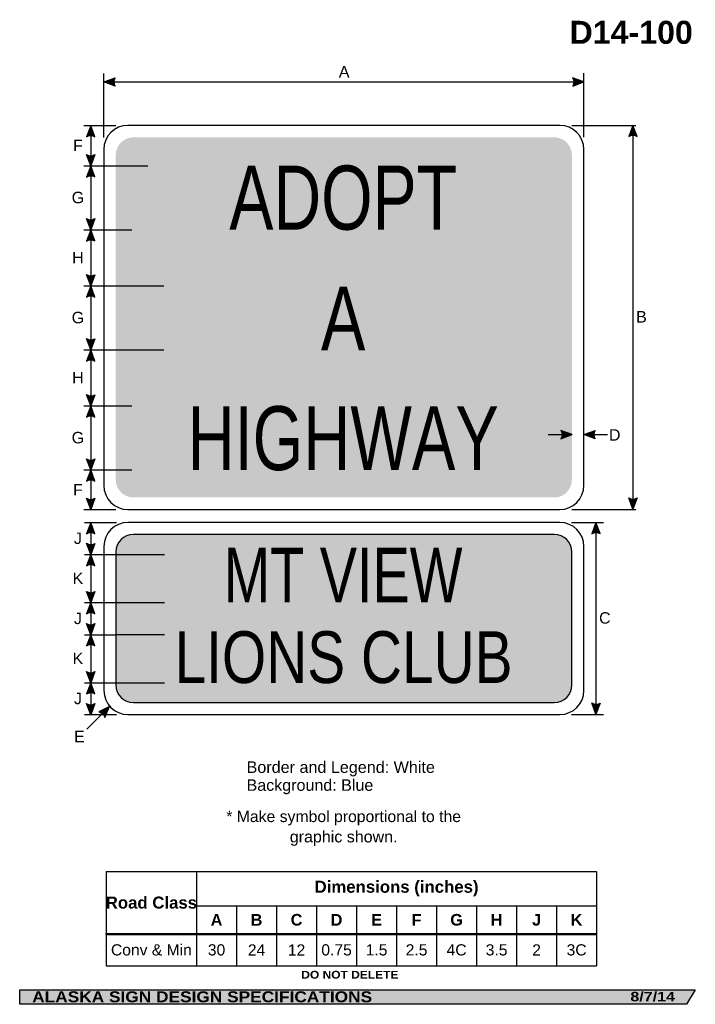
# Model space of a CAD drawing. Header units: feet. Extents: x 3.7 to 45.9, y 0.2 to 61.7.
import ezdxf
from ezdxf.enums import TextEntityAlignment as Align

# ---------------------------------------------------------------- set-up
doc = ezdxf.new("R2010")
doc.units = ezdxf.units.FT
doc.header["$MEASUREMENT"] = 0
doc.layers.add('Sign', color=7, linetype='Continuous')
doc.styles.add('ARIAL', font='arial.ttf')
doc.styles.add('ARIAL B', font='arialbd.ttf')
doc.styles.add('ARIAL BLACK B', font='ariblk.ttf')
doc.styles.add('ARIAL BLACK BI', font='ariblk.ttf')
doc.styles.add('FHWA SERIES C2000EX', font='txt')

# ---------------------------------------------------------------- blocks, each defined once
blk = doc.blocks.new('*T2')
at = {"color": 0, "linetype": 'ByBlock', "lineweight": -2, "transparency": 16777216}
for p, q in [((0, 0), (30.64362208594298, 0)), ((0, 0), (0, -5.908055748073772)), ((5.643622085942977, 0), (5.643622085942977, -5.908055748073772)), ((30.64362208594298, 0), (30.64362208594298, -5.908055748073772)), ((5.643622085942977, -2.145579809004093), (30.64362208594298, -2.145579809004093)), ((8.143622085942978, -2.145579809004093), (8.143622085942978, -5.908055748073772)), ((10.64362208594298, -2.145579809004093), (10.64362208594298, -5.908055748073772)), ((13.14362208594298, -2.145579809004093), (13.14362208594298, -5.908055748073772)), ((15.64362208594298, -2.145579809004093), (15.64362208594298, -5.908055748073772)), ((18.14362208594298, -2.145579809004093), (18.14362208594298, -5.908055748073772)), ((20.64362208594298, -2.145579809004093), (20.64362208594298, -5.908055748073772)), ((23.14362208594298, -2.145579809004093), (23.14362208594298, -5.908055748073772)), ((25.64362208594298, -2.145579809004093), (25.64362208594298, -5.908055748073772)), ((28.14362208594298, -2.145579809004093), (28.14362208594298, -5.908055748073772)), ((0, -3.909451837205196), (30.64362208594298, -3.909451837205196)), ((0, -5.908055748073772), (30.64362208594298, -5.908055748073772))]:
    blk.add_line(p, q, dxfattribs=at)
at = {"color": 18, "transparency": 16777216, "attachment_point": 5}
for s, insert, char_height, width, style in [('Dimensions (inches)', (18.14362208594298, -1.072789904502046), 0.75, 24.88, 'ARIAL B'), ('Road Class', (2.821811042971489, -1.954725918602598), 0.75, 5.523622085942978, 'ARIAL B'), ('A', (6.893622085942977, -3.027515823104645), 0.725, 2.379999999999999, 'ARIAL B'), ('B', (9.393622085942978, -3.027515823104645), 0.725, 2.379999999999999, 'ARIAL B'), ('C', (11.89362208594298, -3.027515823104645), 0.725, 2.379999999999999, 'ARIAL B'), ('D', (14.39362208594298, -3.027515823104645), 0.725, 2.379999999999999, 'ARIAL B'), ('E', (16.89362208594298, -3.027515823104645), 0.725, 2.379999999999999, 'ARIAL B'), ('F', (19.39362208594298, -3.027515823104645), 0.725, 2.379999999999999, 'ARIAL B'), ('G', (21.89362208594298, -3.027515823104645), 0.725, 2.379999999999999, 'ARIAL B'), ('H', (24.39362208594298, -3.027515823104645), 0.725, 2.379999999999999, 'ARIAL B'), ('J', (26.89362208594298, -3.027515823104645), 0.725, 2.379999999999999, 'ARIAL B'), ('K', (29.39362208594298, -3.027515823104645), 0.725, 2.379999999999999, 'ARIAL B'), ('Conv & Min', (2.821811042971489, -4.908753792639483), 0.7, 5.523622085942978, 'ARIAL'), ('30', (6.893622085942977, -4.908753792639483), 0.7, 2.379999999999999, 'ARIAL'), ('24', (9.393622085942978, -4.908753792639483), 0.7, 2.379999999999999, 'ARIAL'), ('12', (11.89362208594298, -4.908753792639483), 0.7, 2.379999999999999, 'ARIAL'), ('0.75', (14.39362208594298, -4.908753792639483), 0.7, 2.379999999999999, 'ARIAL'), ('1.5', (16.89362208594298, -4.908753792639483), 0.7, 2.379999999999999, 'ARIAL'), ('2.5', (19.39362208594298, -4.908753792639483), 0.7, 2.379999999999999, 'ARIAL'), ('4C', (21.89362208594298, -4.908753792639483), 0.7, 2.379999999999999, 'ARIAL'), ('3.5', (24.39362208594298, -4.908753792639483), 0.7, 2.379999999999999, 'ARIAL'), ('2', (26.89362208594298, -4.908753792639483), 0.7, 2.379999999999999, 'ARIAL'), ('3C', (29.39362208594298, -4.908753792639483), 0.7, 2.379999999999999, 'ARIAL')]:
    blk.add_mtext(s, dxfattribs=dict(at, insert=insert, char_height=char_height, width=width, style=style))

msp = doc.modelspace()

# ---------------------------------------------------------------- hatches: boundary and pattern name
h = msp.add_hatch(color=256)
h.dxf.hatch_style = 1
edge = h.paths.add_edge_path()
edge.add_line((9.657247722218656, 57.52806294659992), (8.960069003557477, 57.79159865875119))
edge.add_line((8.960069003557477, 57.79159865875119), (9.663673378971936, 58.05192038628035))
edge.add_arc((10.04599727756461, 57.785262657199), 0.4661307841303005, 145.105556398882, 213.4889293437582)
h = msp.add_hatch(color=256)
h.dxf.hatch_style = 1
edge = h.paths.add_edge_path()
edge.add_line((38.25963321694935, 57.5280629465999), (38.95681193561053, 57.79159865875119))
edge.add_line((38.95681193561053, 57.79159865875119), (38.25320756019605, 58.05192038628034))
edge.add_arc((37.87088366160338, 57.78526265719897), 0.4661307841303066, -33.48892934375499, 34.89444360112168, ccw=False)
h = msp.add_hatch(color=256)
h.dxf.hatch_style = 1
edge = h.paths.add_edge_path()
edge.add_line((8.39870990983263, 54.35941512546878), (8.135870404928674, 55.05685661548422))
edge.add_line((8.135870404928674, 55.05685661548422), (7.874846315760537, 54.35351250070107))
edge.add_arc((8.14112219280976, 53.9709225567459), 0.4661307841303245, 56.453865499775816, 124.8372384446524, ccw=False)
h = msp.add_hatch(color=256)
h.dxf.hatch_style = 1
edge = h.paths.add_edge_path()
edge.add_line((42.28279778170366, 54.38284904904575), (42.01995827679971, 55.0802905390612))
edge.add_line((42.01995827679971, 55.0802905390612), (41.75893418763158, 54.37694642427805))
edge.add_arc((42.02521006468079, 53.99435648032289), 0.4661307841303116, 56.45386549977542, 124.8372384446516, ccw=False)
h = msp.add_hatch(color=256)
h.dxf.hatch_style = 1
edge = h.paths.add_edge_path()
edge.add_line((8.39870990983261, 53.25347177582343), (8.135870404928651, 52.55603028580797))
edge.add_line((8.135870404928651, 52.55603028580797), (7.874846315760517, 53.25937440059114))
edge.add_arc((8.141122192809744, 53.64196434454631), 0.466130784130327, 235.1627615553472, 303.5461345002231)
h = msp.add_hatch(color=256)
h.dxf.hatch_style = 1
edge = h.paths.add_edge_path()
edge.add_line((8.398709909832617, 51.8569208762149), (8.135870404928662, 52.55436236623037))
edge.add_line((8.135870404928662, 52.55436236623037), (7.874846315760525, 51.8510182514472))
edge.add_arc((8.141122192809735, 51.46842830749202), 0.4661307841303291, 56.45386549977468, 124.8372384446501, ccw=False)
h = msp.add_hatch(color=256)
h.dxf.hatch_style = 1
edge = h.paths.add_edge_path()
edge.add_line((8.39870990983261, 49.25347177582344), (8.135870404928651, 48.55603028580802))
edge.add_line((8.135870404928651, 48.55603028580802), (7.874846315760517, 49.25937440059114))
edge.add_arc((8.141122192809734, 49.64196434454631), 0.4661307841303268, 235.1627615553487, 303.5461345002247)
h = msp.add_hatch(color=256)
h.dxf.hatch_style = 1
edge = h.paths.add_edge_path()
edge.add_line((8.398709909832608, 47.85496775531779), (8.135870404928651, 48.55240924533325))
edge.add_line((8.135870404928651, 48.55240924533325), (7.874846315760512, 47.8490651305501))
edge.add_arc((8.141122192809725, 47.46647518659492), 0.4661307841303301, 56.45386549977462, 124.8372384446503, ccw=False)
h = msp.add_hatch(color=256)
h.dxf.hatch_style = 1
edge = h.paths.add_edge_path()
edge.add_line((8.398709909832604, 45.75086761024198), (8.135870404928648, 45.05342612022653))
edge.add_line((8.135870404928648, 45.05342612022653), (7.874846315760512, 45.75677023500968))
edge.add_arc((8.141122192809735, 46.13936017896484), 0.4661307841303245, 235.1627615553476, 303.546134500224)
h = msp.add_hatch(color=256)
h.dxf.hatch_style = 1
edge = h.paths.add_edge_path()
edge.add_line((8.398709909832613, 44.35431671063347), (8.135870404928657, 45.05175820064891))
edge.add_line((8.135870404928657, 45.05175820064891), (7.874846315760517, 44.34841408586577))
edge.add_arc((8.14112219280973, 43.9658241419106), 0.4661307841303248, 56.45386549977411, 124.8372384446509, ccw=False)
h = msp.add_hatch(color=256)
h.dxf.hatch_style = 1
edge = h.paths.add_edge_path()
edge.add_line((8.398709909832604, 41.75151866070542), (8.135870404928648, 41.05407717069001))
edge.add_line((8.135870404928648, 41.05407717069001), (7.874846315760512, 41.75742128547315))
edge.add_arc((8.141122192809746, 42.14001122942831), 0.4661307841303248, 235.162761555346, 303.5461345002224)
h = msp.add_hatch(color=256)
h.dxf.hatch_style = 1
edge = h.paths.add_edge_path()
edge.add_line((8.398709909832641, 40.35301463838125), (8.135870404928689, 41.05045612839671))
edge.add_line((8.135870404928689, 41.05045612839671), (7.874846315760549, 40.34711201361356))
edge.add_arc((8.14112219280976, 39.96452206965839), 0.4661307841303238, 56.453865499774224, 124.8372384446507, ccw=False)
h = msp.add_hatch(color=256)
h.dxf.hatch_style = 1
edge = h.paths.add_edge_path()
edge.add_line((8.398709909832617, 38.2492400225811), (8.135870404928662, 37.55179853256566))
edge.add_line((8.135870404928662, 37.55179853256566), (7.874846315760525, 38.25514264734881))
edge.add_arc((8.141122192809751, 38.63773259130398), 0.4661307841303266, 235.1627615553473, 303.5461345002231)
h = msp.add_hatch(color=256)
h.dxf.hatch_style = 1
edge = h.paths.add_edge_path()
edge.add_line((8.398709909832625, 36.85268912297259), (8.135870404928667, 37.55013061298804))
edge.add_line((8.135870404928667, 37.55013061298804), (7.874846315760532, 36.84678649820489))
edge.add_arc((8.14112219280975, 36.46419655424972), 0.4661307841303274, 56.453865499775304, 124.83723844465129, ccw=False)
at = {"true_color": 0xffffff}
h = msp.add_hatch(color=7, dxfattribs=at)
h.dxf.hatch_style = 1
edge = h.paths.add_edge_path()
edge.add_line((37.52004989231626, 35.49681297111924), (38.21722861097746, 35.76034868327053))
edge.add_line((38.21722861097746, 35.76034868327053), (37.51362423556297, 36.02067041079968))
edge.add_arc((37.13130033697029, 35.75401268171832), 0.4661307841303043, -33.48892934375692, 34.894443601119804, ccw=False)
h = msp.add_hatch(color=256)
h.dxf.hatch_style = 1
edge = h.paths.add_edge_path()
edge.add_line((39.6539906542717, 35.49681297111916), (38.95681193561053, 35.76034868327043))
edge.add_line((38.95681193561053, 35.76034868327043), (39.66041631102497, 36.02067041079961))
edge.add_arc((40.04274020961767, 35.75401268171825), 0.4661307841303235, 145.1055563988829, 213.4889293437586)
h = msp.add_hatch(color=256)
h.dxf.hatch_style = 1
edge = h.paths.add_edge_path()
edge.add_line((8.39870990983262, 34.24814637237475), (8.135870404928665, 33.55070488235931))
edge.add_line((8.135870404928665, 33.55070488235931), (7.874846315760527, 34.25404899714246))
edge.add_arc((8.141122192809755, 34.63663894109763), 0.466130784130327, 235.1627615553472, 303.5461345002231)
h = msp.add_hatch(color=256)
h.dxf.hatch_style = 1
edge = h.paths.add_edge_path()
edge.add_line((8.398709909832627, 32.85159547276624), (8.135870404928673, 33.54903696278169))
edge.add_line((8.135870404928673, 33.54903696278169), (7.874846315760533, 32.84569284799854))
edge.add_arc((8.141122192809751, 32.46310290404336), 0.4661307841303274, 56.453865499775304, 124.83723844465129, ccw=False)
h = msp.add_hatch(color=256)
h.dxf.hatch_style = 1
edge = h.paths.add_edge_path()
edge.add_line((8.39870990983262, 31.77939994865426), (8.135870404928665, 31.08195845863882))
edge.add_line((8.135870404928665, 31.08195845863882), (7.874846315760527, 31.78530257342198))
edge.add_arc((8.14112219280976, 32.16789251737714), 0.4661307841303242, 235.1627615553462, 303.5461345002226)
h = msp.add_hatch(color=256)
h.dxf.hatch_style = 1
edge = h.paths.add_edge_path()
edge.add_line((42.28279778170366, 31.79962734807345), (42.01995827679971, 31.10218585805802))
edge.add_line((42.01995827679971, 31.10218585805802), (41.75893418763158, 31.80552997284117))
edge.add_arc((42.02521006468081, 32.18811991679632), 0.4661307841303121, 235.1627615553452, 303.546134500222)
h = msp.add_hatch(color=256)
h.dxf.hatch_style = 1
edge = h.paths.add_edge_path()
edge.add_line((8.398709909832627, 29.56811554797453), (8.135870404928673, 30.26555703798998))
edge.add_line((8.135870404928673, 30.26555703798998), (7.874846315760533, 29.56221292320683))
edge.add_arc((8.141122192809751, 29.17962297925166), 0.4661307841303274, 56.453865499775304, 124.83723844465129, ccw=False)
h = msp.add_hatch(color=256)
h.dxf.hatch_style = 1
edge = h.paths.add_edge_path()
edge.add_line((39.9702977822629, 29.57332388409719), (39.70745827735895, 30.27076537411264))
edge.add_line((39.70745827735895, 30.27076537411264), (39.44643418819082, 29.56742125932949))
edge.add_arc((39.71271006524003, 29.18483131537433), 0.4661307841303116, 56.45386549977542, 124.8372384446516, ccw=False)
h = msp.add_hatch(color=256)
h.dxf.hatch_style = 1
edge = h.paths.add_edge_path()
edge.add_line((8.39870990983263, 28.9620622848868), (8.135870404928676, 28.26462079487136))
edge.add_line((8.135870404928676, 28.26462079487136), (7.874846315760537, 28.96796490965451))
edge.add_arc((8.141122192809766, 29.35055485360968), 0.4661307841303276, 235.162761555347, 303.5461345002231)
h = msp.add_hatch(color=256)
h.dxf.hatch_style = 1
edge = h.paths.add_edge_path()
edge.add_line((8.398709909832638, 27.56551138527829), (8.135870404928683, 28.26295287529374))
edge.add_line((8.135870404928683, 28.26295287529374), (7.874846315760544, 27.55960876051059))
edge.add_arc((8.141122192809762, 27.17701881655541), 0.4661307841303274, 56.453865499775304, 124.83723844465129, ccw=False)
h = msp.add_hatch(color=256)
h.dxf.hatch_style = 1
edge = h.paths.add_edge_path()
edge.add_line((8.403961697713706, 25.96108572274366), (8.141122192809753, 25.26364423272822))
edge.add_line((8.141122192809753, 25.26364423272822), (7.880098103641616, 25.96698834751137))
edge.add_arc((8.146373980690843, 26.34957829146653), 0.4661307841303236, 235.162761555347, 303.5461345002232)
h = msp.add_hatch(color=256)
h.dxf.hatch_style = 1
edge = h.paths.add_edge_path()
edge.add_line((8.398709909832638, 24.56290722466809), (8.135870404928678, 25.26034871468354))
edge.add_line((8.135870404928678, 25.26034871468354), (7.874846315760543, 24.55700459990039))
edge.add_arc((8.141122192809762, 24.17441465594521), 0.4661307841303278, 56.453865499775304, 124.8372384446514, ccw=False)
h = msp.add_hatch(color=256)
h.dxf.hatch_style = 1
edge = h.paths.add_edge_path()
edge.add_line((8.39870990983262, 23.95685396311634), (8.135870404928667, 23.2594124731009))
edge.add_line((8.135870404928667, 23.2594124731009), (7.874846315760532, 23.96275658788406))
edge.add_arc((8.141122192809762, 24.34534653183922), 0.4661307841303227, 235.1627615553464, 303.5461345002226)
h = msp.add_hatch(color=256)
h.dxf.hatch_style = 1
edge = h.paths.add_edge_path()
edge.add_line((8.398709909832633, 22.56030306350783), (8.135870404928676, 23.25774455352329))
edge.add_line((8.135870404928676, 23.25774455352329), (7.874846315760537, 22.55440043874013))
edge.add_arc((8.141122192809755, 22.17181049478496), 0.4661307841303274, 56.45386549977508, 124.83723844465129, ccw=False)
h = msp.add_hatch(color=256)
h.dxf.hatch_style = 1
edge = h.paths.add_edge_path()
edge.add_line((8.398709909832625, 20.95620292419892), (8.13587040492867, 20.25876143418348))
edge.add_line((8.13587040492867, 20.25876143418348), (7.874846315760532, 20.96210554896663))
edge.add_arc((8.141122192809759, 21.3446954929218), 0.4661307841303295, 235.1627615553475, 303.5461345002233)
h = msp.add_hatch(color=256)
h.dxf.hatch_style = 1
edge = h.paths.add_edge_path()
edge.add_line((8.398709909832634, 19.55965202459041), (8.135870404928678, 20.25709351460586))
edge.add_line((8.135870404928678, 20.25709351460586), (7.874846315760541, 19.55374939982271))
edge.add_arc((8.141122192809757, 19.17115945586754), 0.4661307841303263, 56.453865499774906, 124.83723844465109, ccw=False)
h = msp.add_hatch(color=256)
h.dxf.hatch_style = 1
edge = h.paths.add_edge_path()
edge.add_line((8.398709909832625, 18.95620292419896), (8.13587040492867, 18.25876143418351))
edge.add_line((8.13587040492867, 18.25876143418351), (7.874846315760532, 18.96210554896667))
edge.add_arc((8.141122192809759, 19.34469549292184), 0.4661307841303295, 235.1627615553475, 303.5461345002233)
h = msp.add_hatch(color=256)
h.dxf.hatch_style = 1
edge = h.paths.add_edge_path()
edge.add_line((9.022423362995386, 18.0835716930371), (9.310980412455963, 18.77077185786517))
edge.add_line((9.310980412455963, 18.77077185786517), (8.637910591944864, 18.43940569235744))
edge.add_arc((8.568288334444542, 17.97850369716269), 0.4661307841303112, 13.026667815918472, 81.41004076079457, ccw=False)
h = msp.add_hatch(color=256)
h.dxf.hatch_style = 1
edge = h.paths.add_edge_path()
edge.add_line((39.9702977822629, 18.9871273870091), (39.70745827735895, 18.28968589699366))
edge.add_line((39.70745827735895, 18.28968589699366), (39.44643418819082, 18.99303001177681))
edge.add_arc((39.71271006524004, 19.37561995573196), 0.4661307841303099, 235.1627615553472, 303.5461345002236)
at = {"layer": 'Sign', "true_color": 0x0000dd}
h = msp.add_hatch(color=172, dxfattribs=at)
edge = h.paths.add_edge_path(flags=0)
edge.add_spline(control_points=[(10.80681193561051, 54.3302905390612), (10.80681193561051, 54.3302905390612), (37.10681193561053, 54.3302905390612), (37.10681193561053, 54.3302905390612), (37.71391846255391, 54.3302905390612), (38.20681193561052, 53.8373970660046), (38.20681193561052, 53.2302905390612), (38.20681193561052, 53.2302905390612), (38.20681193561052, 32.9302905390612), (38.20681193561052, 32.9302905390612), (38.20681193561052, 32.3231840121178), (37.71391846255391, 31.8302905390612), (37.10681193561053, 31.8302905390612), (37.10681193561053, 31.8302905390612), (10.80681193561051, 31.8302905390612), (10.80681193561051, 31.8302905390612), (10.19970540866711, 31.8302905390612), (9.706811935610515, 32.3231840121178), (9.706811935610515, 32.9302905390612), (9.706811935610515, 32.9302905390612), (9.706811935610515, 53.2302905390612), (9.706811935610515, 53.2302905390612), (9.706811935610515, 53.8373970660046), (10.19970540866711, 54.3302905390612), (10.80681193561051, 54.3302905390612)], knot_values=[0, 0, 0, 0, 1, 1, 1, 2, 2, 2, 3, 3, 3, 4, 4, 4, 5, 5, 5, 6, 6, 6, 7, 7, 7, 8, 8, 8, 8], degree=3, periodic=0)
h = msp.add_hatch(color=172, dxfattribs=at)
edge = h.paths.add_edge_path(flags=0)
edge.add_spline(control_points=[(10.8100689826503, 29.52076537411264), (10.8100689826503, 29.52076537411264), (37.1100689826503, 29.52076537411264), (37.1100689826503, 29.52076537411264), (37.71717550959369, 29.52076537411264), (38.21006898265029, 29.02787190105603), (38.21006898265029, 28.42076537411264), (38.21006898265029, 28.42076537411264), (38.21006898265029, 20.12076537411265), (38.21006898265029, 20.12076537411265), (38.21006898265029, 19.51365884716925), (37.71717550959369, 19.02076537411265), (37.1100689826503, 19.02076537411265), (37.1100689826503, 19.02076537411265), (10.8100689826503, 19.02076537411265), (10.8100689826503, 19.02076537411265), (10.2029624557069, 19.02076537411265), (9.7100689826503, 19.51365884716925), (9.7100689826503, 20.12076537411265), (9.7100689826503, 20.12076537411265), (9.7100689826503, 28.42076537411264), (9.7100689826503, 28.42076537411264), (9.7100689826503, 29.02787190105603), (10.2029624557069, 29.52076537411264), (10.8100689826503, 29.52076537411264)], knot_values=[0, 0, 0, 0, 1, 1, 1, 2, 2, 2, 3, 3, 3, 4, 4, 4, 5, 5, 5, 6, 6, 6, 7, 7, 7, 8, 8, 8, 8], degree=3, periodic=0)
at = {"layer": 'Sign', "true_color": 0x000000}
msp.add_hatch(color=18, dxfattribs=at).paths.add_polyline_path([(3.699686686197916, 1.066867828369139), (45.92097727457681, 1.066867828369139), (45.37503178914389, 0.1671574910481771), (3.701084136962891, 0.1671574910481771)], flags=0)

# ---------------------------------------------------------------- linework, layer by layer
for p, q in [((9.108130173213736, 8.471834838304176), (39.75175225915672, 8.471834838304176)), ((9.108130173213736, 4.591452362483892), (39.75175225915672, 4.591452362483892)), ((9.108130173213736, 4.533313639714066), (9.108130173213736, 4.591452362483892)), ((9.108130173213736, 4.533313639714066), (39.75175225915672, 4.533313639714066))]:
    msp.add_line(p, q)
for points in [[(9.657247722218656, 57.52806294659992), (8.960069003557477, 57.79159865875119), (9.663673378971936, 58.05192038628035, 0.307560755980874), (9.657247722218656, 57.52806294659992, 4.141293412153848)], [(38.25963321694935, 57.5280629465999), (38.95681193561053, 57.79159865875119), (38.25320756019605, 58.05192038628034, -0.307560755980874), (38.25963321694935, 57.5280629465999, -4.141293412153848)], [(8.39870990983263, 54.35941512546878), (8.135870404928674, 55.05685661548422), (7.874846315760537, 54.35351250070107, -0.307560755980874), (8.39870990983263, 54.35941512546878, -4.141293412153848)], [(42.28279778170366, 54.38284904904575), (42.01995827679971, 55.0802905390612), (41.75893418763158, 54.37694642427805, -0.307560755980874), (42.28279778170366, 54.38284904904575, -4.141293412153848)], [(8.39870990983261, 53.25347177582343), (8.135870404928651, 52.55603028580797), (7.874846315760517, 53.25937440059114, 0.307560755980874), (8.39870990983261, 53.25347177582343, 4.141293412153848)], [(8.398709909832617, 51.8569208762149), (8.135870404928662, 52.55436236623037), (7.874846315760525, 51.8510182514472, -0.307560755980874), (8.398709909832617, 51.8569208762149, -4.141293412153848)], [(8.39870990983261, 49.25347177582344), (8.135870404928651, 48.55603028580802), (7.874846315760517, 49.25937440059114, 0.307560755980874), (8.39870990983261, 49.25347177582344, 4.141293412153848)], [(8.398709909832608, 47.85496775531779), (8.135870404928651, 48.55240924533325), (7.874846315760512, 47.8490651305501, -0.307560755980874), (8.398709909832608, 47.85496775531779, -4.141293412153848)], [(8.398709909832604, 45.75086761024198), (8.135870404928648, 45.05342612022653), (7.874846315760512, 45.75677023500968, 0.307560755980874), (8.398709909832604, 45.75086761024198, 4.141293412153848)], [(8.398709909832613, 44.35431671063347), (8.135870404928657, 45.05175820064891), (7.874846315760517, 44.34841408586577, -0.307560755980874), (8.398709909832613, 44.35431671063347, -4.141293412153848)], [(8.398709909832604, 41.75151866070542), (8.135870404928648, 41.05407717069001), (7.874846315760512, 41.75742128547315, 0.307560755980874), (8.398709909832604, 41.75151866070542, 4.141293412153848)], [(8.398709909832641, 40.35301463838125), (8.135870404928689, 41.05045612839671), (7.874846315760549, 40.34711201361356, -0.307560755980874), (8.398709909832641, 40.35301463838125, -4.141293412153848)], [(8.398709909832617, 38.2492400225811), (8.135870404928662, 37.55179853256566), (7.874846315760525, 38.25514264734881, 0.307560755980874), (8.398709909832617, 38.2492400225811, 4.141293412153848)], [(8.398709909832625, 36.85268912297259), (8.135870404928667, 37.55013061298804), (7.874846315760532, 36.84678649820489, -0.307560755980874), (8.398709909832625, 36.85268912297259, -4.141293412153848)], [(39.6539906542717, 35.49681297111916), (38.95681193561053, 35.76034868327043), (39.66041631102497, 36.02067041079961, 0.307560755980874), (39.6539906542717, 35.49681297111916, 4.141293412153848)], [(8.39870990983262, 34.24814637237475), (8.135870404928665, 33.55070488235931), (7.874846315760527, 34.25404899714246, 0.307560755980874), (8.39870990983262, 34.24814637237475, 4.141293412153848)], [(8.398709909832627, 32.85159547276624), (8.135870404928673, 33.54903696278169), (7.874846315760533, 32.84569284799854, -0.307560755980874), (8.398709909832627, 32.85159547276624, -4.141293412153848)], [(8.39870990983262, 31.77939994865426), (8.135870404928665, 31.08195845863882), (7.874846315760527, 31.78530257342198, 0.307560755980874), (8.39870990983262, 31.77939994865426, 4.141293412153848)], [(42.28279778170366, 31.79962734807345), (42.01995827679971, 31.10218585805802), (41.75893418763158, 31.80552997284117, 0.307560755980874), (42.28279778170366, 31.79962734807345, 4.141293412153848)], [(8.398709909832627, 29.56811554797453), (8.135870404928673, 30.26555703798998), (7.874846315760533, 29.56221292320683, -0.307560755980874), (8.398709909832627, 29.56811554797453, -4.141293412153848)], [(39.9702977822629, 29.57332388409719), (39.70745827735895, 30.27076537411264), (39.44643418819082, 29.56742125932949, -0.307560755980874), (39.9702977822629, 29.57332388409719, -4.141293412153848)], [(8.39870990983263, 28.9620622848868), (8.135870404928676, 28.26462079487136), (7.874846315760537, 28.96796490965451, 0.307560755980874), (8.39870990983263, 28.9620622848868, 4.141293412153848)], [(8.398709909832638, 27.56551138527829), (8.135870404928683, 28.26295287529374), (7.874846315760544, 27.55960876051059, -0.307560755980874), (8.398709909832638, 27.56551138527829, -4.141293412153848)], [(8.403961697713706, 25.96108572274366), (8.141122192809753, 25.26364423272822), (7.880098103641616, 25.96698834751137, 0.307560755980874), (8.403961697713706, 25.96108572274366, 4.141293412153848)], [(8.398709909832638, 24.56290722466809), (8.135870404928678, 25.26034871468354), (7.874846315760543, 24.55700459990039, -0.307560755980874), (8.398709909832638, 24.56290722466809, -4.141293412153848)], [(8.39870990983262, 23.95685396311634), (8.135870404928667, 23.2594124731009), (7.874846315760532, 23.96275658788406, 0.307560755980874), (8.39870990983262, 23.95685396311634, 4.141293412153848)], [(8.398709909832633, 22.56030306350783), (8.135870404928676, 23.25774455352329), (7.874846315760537, 22.55440043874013, -0.307560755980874), (8.398709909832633, 22.56030306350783, -4.141293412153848)], [(8.398709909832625, 20.95620292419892), (8.13587040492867, 20.25876143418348), (7.874846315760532, 20.96210554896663, 0.307560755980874), (8.398709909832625, 20.95620292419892, 4.141293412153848)], [(8.398709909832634, 19.55965202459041), (8.135870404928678, 20.25709351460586), (7.874846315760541, 19.55374939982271, -0.307560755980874), (8.398709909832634, 19.55965202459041, -4.141293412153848)], [(8.398709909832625, 18.95620292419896), (8.13587040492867, 18.25876143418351), (7.874846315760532, 18.96210554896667, 0.307560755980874), (8.398709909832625, 18.95620292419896, 4.141293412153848)], [(9.022423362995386, 18.0835716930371), (9.310980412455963, 18.77077185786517), (8.637910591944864, 18.43940569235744, -0.307560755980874), (9.022423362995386, 18.0835716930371, -4.141293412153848)], [(39.9702977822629, 18.9871273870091), (39.70745827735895, 18.28968589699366), (39.44643418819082, 18.99303001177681, 0.307560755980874), (39.9702977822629, 18.9871273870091, 4.141293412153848)]]:
    msp.add_lwpolyline(points, format="xyb")
at = {"color": 7, "true_color": 0xffffff}
msp.add_lwpolyline([(37.52004989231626, 35.49681297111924), (38.21722861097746, 35.76034868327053), (37.51362423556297, 36.02067041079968, -0.307560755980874), (37.52004989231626, 35.49681297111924, -4.141293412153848)], format="xyb", dxfattribs=at)
at = {"layer": 'Sign', "color": 18, "lineweight": -3, "true_color": 0x000000}
for p, q in [((8.956811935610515, 54.32284869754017), (8.956811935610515, 58.32284869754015)), ((38.95681193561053, 54.33326532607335), (38.95681193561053, 58.33326532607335)), ((8.96006900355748, 57.79159865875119), (38.96006900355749, 57.79159865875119)), ((7.707511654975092, 55.0802905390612), (9.707511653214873, 55.0802905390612)), ((8.135870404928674, 55.05685661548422), (8.135870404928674, 52.55685661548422)), ((38.20746478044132, 55.0802905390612), (42.20746478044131, 55.0802905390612)), ((42.01995827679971, 55.10051793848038), (42.01995827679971, 31.10051793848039)), ((7.707511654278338, 52.55826859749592), (9.707511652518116, 52.55826859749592)), ((8.135870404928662, 52.55436236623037), (8.135870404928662, 48.55436236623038)), ((7.707511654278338, 48.55436235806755), (9.707511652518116, 48.55436235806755)), ((8.135870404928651, 48.55240924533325), (8.135870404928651, 45.05240924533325)), ((7.707511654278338, 45.05175820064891), (9.707511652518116, 45.05175820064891)), ((8.135870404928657, 45.05175820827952), (8.135870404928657, 41.05175820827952)), ((7.706860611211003, 41.05240925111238), (9.706860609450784, 41.05240925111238)), ((8.135870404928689, 41.05045612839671), (8.135870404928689, 37.5504561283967)), ((7.706860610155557, 37.55013061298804), (9.706860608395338, 37.55013061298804)), ((8.135870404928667, 37.55045612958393), (8.135870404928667, 33.55045612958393)), ((38.92556194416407, 35.76034868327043), (40.42556194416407, 35.76034868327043)), ((7.706860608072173, 33.55013062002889), (9.706860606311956, 33.55013062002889)), ((8.135870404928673, 33.54903696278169), (8.135870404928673, 31.04903696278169)), ((7.706860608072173, 31.0802905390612), (9.706860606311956, 31.0802905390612)), ((38.20225644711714, 31.0802905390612), (42.20225644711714, 31.0802905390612)), ((7.746527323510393, 30.27076537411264), (9.746527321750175, 30.27076537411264)), ((8.135870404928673, 30.26555703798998), (8.135870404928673, 28.26555703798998)), ((38.1775168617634, 30.27076537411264), (40.17751686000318, 30.27076537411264)), ((39.70745827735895, 30.288017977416), (39.70745827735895, 18.28801797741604)), ((7.741644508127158, 28.26458047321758), (9.741644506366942, 28.26458047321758)), ((8.135870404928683, 28.26295287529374), (8.135870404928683, 25.26295287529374)), ((7.741644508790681, 25.2619763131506), (9.741644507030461, 25.2619763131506)), ((8.135870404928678, 25.26034871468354), (8.135870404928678, 23.26034871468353)), ((7.741644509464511, 23.25937215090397), (9.74164450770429, 23.25937215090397)), ((8.135870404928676, 23.25774455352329), (8.135870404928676, 20.25774455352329)), ((7.741970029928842, 20.25807007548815), (9.741970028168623, 20.25807007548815)), ((8.135870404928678, 20.25709351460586), (8.135870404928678, 18.2570935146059)), ((9.310980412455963, 18.77077185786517), (7.896766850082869, 17.35655829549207)), ((7.746527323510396, 18.26555704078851), (9.746527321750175, 18.26555704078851)), ((38.1775168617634, 18.27076537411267), (40.17751686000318, 18.27076537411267))]:
    msp.add_line(p, q, dxfattribs=at)
at = {"layer": 'Sign', "color": 7, "lineweight": -3, "true_color": 0xffffff}
for p, q in [((9.707511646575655, 52.55859415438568), (11.70751164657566, 52.55859415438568)), ((9.708043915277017, 48.55375384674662), (10.70804391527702, 48.55375384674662)), ((9.703605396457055, 45.05143270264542), (12.70360539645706, 45.05143270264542)), ((9.70751165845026, 41.05273479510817), (12.70751165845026, 41.05273479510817)), ((9.706860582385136, 37.54980509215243), (10.70686058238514, 37.54980509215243)), ((36.71722861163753, 35.76034868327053), (38.21722861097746, 35.76034868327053)), ((9.706860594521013, 33.54980509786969), (10.70686059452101, 33.54980509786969)), ((9.741318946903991, 28.26388428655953), (12.74131894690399, 28.26388428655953)), ((9.74131899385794, 25.26295287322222), (12.74131899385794, 25.26295287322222)), ((9.743923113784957, 23.26128011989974), (12.74392311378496, 23.26128011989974)), ((9.743923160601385, 20.25774454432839), (12.74392316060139, 20.25774454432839))]:
    msp.add_line(p, q, dxfattribs=at)
at = {"layer": 'Sign', "color": 250, "lineweight": -3, "true_color": 0x1f1a17}
msp.add_lwpolyline([(3.699686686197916, 1.066867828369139), (45.92097727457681, 1.066867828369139), (45.37503178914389, 0.1671574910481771), (3.701084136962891, 0.1671574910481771)], close=True, dxfattribs=at)
at = {"layer": 'Sign', "color": 18, "lineweight": -3, "true_color": 0x000000}
for points in [[(10.45681193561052, 55.0802905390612), (10.45681193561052, 55.0802905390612), (37.45681193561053, 55.0802905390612), (37.45681193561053, 55.0802905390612), (38.28468447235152, 55.0802905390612), (38.95681193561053, 54.4081630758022), (38.95681193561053, 53.5802905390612), (38.95681193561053, 53.5802905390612), (38.95681193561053, 32.5802905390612), (38.95681193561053, 32.5802905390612), (38.95681193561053, 31.7524180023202), (38.28468447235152, 31.0802905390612), (37.45681193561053, 31.0802905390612), (37.45681193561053, 31.0802905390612), (10.45681193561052, 31.0802905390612), (10.45681193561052, 31.0802905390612), (9.628939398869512, 31.0802905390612), (8.956811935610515, 31.7524180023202), (8.956811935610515, 32.5802905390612), (8.956811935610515, 32.5802905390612), (8.956811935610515, 53.5802905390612), (8.956811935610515, 53.5802905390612), (8.956811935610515, 54.4081630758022), (9.628939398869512, 55.0802905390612), (10.45681193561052, 55.0802905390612)], [(10.46006898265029, 30.27076537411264), (10.46006898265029, 30.27076537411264), (37.46006898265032, 30.27076537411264), (37.46006898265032, 30.27076537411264), (38.2879415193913, 30.27076537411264), (38.96006898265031, 29.59863791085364), (38.96006898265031, 28.77076537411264), (38.96006898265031, 28.77076537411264), (38.96006898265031, 19.77076537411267), (38.96006898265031, 19.77076537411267), (38.96006898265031, 18.94289283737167), (38.2879415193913, 18.27076537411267), (37.46006898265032, 18.27076537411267), (37.46006898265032, 18.27076537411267), (10.46006898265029, 18.27076537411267), (10.46006898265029, 18.27076537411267), (9.632196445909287, 18.27076537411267), (8.96006898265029, 18.94289283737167), (8.96006898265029, 19.77076537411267), (8.96006898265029, 19.77076537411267), (8.96006898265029, 28.77076537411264), (8.96006898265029, 28.77076537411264), (8.96006898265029, 29.59863791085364), (9.632196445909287, 30.27076537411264), (10.46006898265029, 30.27076537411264)], [(10.4600689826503, 30.27076537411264), (10.4600689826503, 30.27076537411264), (37.46006898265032, 30.27076537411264), (37.46006898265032, 30.27076537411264), (38.2879415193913, 30.27076537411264), (38.96006898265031, 29.59863791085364), (38.96006898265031, 28.77076537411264), (38.96006898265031, 28.77076537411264), (38.96006898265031, 19.77076537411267), (38.96006898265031, 19.77076537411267), (38.96006898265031, 18.94289283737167), (38.2879415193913, 18.27076537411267), (37.46006898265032, 18.27076537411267), (37.46006898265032, 18.27076537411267), (10.4600689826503, 18.27076537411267), (10.4600689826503, 18.27076537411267), (9.632196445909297, 18.27076537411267), (8.960068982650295, 18.94289283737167), (8.960068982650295, 19.77076537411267), (8.960068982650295, 19.77076537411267), (8.960068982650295, 28.77076537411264), (8.960068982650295, 28.77076537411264), (8.960068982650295, 29.59863791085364), (9.632196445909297, 30.27076537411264), (10.4600689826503, 30.27076537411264)]]:
    msp.add_open_spline(points, degree=3, knots=[0, 0, 0, 0, 1, 1, 1, 2, 2, 2, 3, 3, 3, 4, 4, 4, 5, 5, 5, 6, 6, 6, 7, 7, 7, 8, 8, 8, 8], dxfattribs=at)
at = {"layer": 'Sign', "color": 7, "lineweight": -3, "true_color": 0xffffff}
msp.add_open_spline([(10.8100689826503, 29.52076537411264), (10.8100689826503, 29.52076537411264), (37.1100689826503, 29.52076537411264), (37.1100689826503, 29.52076537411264), (37.71717550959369, 29.52076537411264), (38.21006898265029, 29.02787190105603), (38.21006898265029, 28.42076537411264), (38.21006898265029, 28.42076537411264), (38.21006898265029, 20.12076537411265), (38.21006898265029, 20.12076537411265), (38.21006898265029, 19.51365884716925), (37.71717550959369, 19.02076537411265), (37.1100689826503, 19.02076537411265), (37.1100689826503, 19.02076537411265), (10.8100689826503, 19.02076537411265), (10.8100689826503, 19.02076537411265), (10.2029624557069, 19.02076537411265), (9.7100689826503, 19.51365884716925), (9.7100689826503, 20.12076537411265), (9.7100689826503, 20.12076537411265), (9.7100689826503, 28.42076537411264), (9.7100689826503, 28.42076537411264), (9.7100689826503, 29.02787190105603), (10.2029624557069, 29.52076537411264), (10.8100689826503, 29.52076537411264)], degree=3, knots=[0, 0, 0, 0, 1, 1, 1, 2, 2, 2, 3, 3, 3, 4, 4, 4, 5, 5, 5, 6, 6, 6, 7, 7, 7, 8, 8, 8, 8], dxfattribs=at)

# ---------------------------------------------------------------- block references
msp.add_blockref('*T2', (9.108130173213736, 8.471834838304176))

# ---------------------------------------------------------------- texts
at = {"layer": 'Sign', "color": 18, "true_color": 0x000000}
for s, height, style, p, p2 in [('D14-100', 1.436888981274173, 'ARIAL B', (38.06495566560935, 60.17263982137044), (45.76495555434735, 60.17263982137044)), ('A', 0.7174726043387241, 'ARIAL', (23.64135155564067, 58.06868203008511), (24.31135155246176, 58.06868203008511)), ('F', 0.7148361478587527, 'ARIAL', (7.033610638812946, 53.46685661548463), (7.643610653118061, 53.46685661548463)), ('G', 0.7178154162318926, 'ARIAL', (6.948610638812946, 50.21436236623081), (7.728610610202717, 50.21436236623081)), ('H', 0.7136714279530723, 'ARIAL', (6.978610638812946, 46.4624092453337), (7.698610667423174, 46.4624092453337)), ('G', 0.7178154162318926, 'ARIAL', (6.948610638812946, 42.71175820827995), (7.728610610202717, 42.71175820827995)), ('B', 0.7190483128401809, 'ARIAL', (42.22048563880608, 42.76051793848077), (42.89048563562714, 42.76051793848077)), ('H', 0.7136714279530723, 'ARIAL', (6.978610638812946, 38.96045612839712), (7.698610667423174, 38.96045612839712)), ('G', 0.7178154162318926, 'ARIAL', (6.948610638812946, 35.21045612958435), (7.728610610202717, 35.21045612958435)), ('D', 0.7136714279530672, 'ARIAL', (40.52256897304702, 35.38118203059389), (41.24256900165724, 35.38118203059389)), ('F', 0.7148361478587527, 'ARIAL', (7.033610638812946, 31.95903696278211), (7.643610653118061, 31.95903696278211)), ('J', 0.7158203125, 'ARIAL', (7.088610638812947, 28.92555703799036), (7.588610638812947, 28.92555703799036)), ('K', 0.7190483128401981, 'ARIAL', (7.003610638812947, 26.42295287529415), (7.673610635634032, 26.42295287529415)), ('J', 0.7158203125, 'ARIAL', (7.088610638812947, 23.92034871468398), (7.588610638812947, 23.92034871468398)), ('C', 0.7136714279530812, 'ARIAL', (39.90798563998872, 23.94801797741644), (40.62798566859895, 23.94801797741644)), ('K', 0.7190483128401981, 'ARIAL', (7.003610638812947, 21.41774455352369), (7.673610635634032, 21.41774455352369)), ('J', 0.7158203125, 'ARIAL', (7.088610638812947, 18.91709351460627), (7.588610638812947, 18.91709351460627)), ('E', 0.7190483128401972, 'ARIAL', (7.100693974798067, 16.54264036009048), (7.770693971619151, 16.54264036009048)), ('Border and Legend: White', 0.7216872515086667, 'ARIAL', (17.8777773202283, 14.62423672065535), (29.64777765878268, 14.62423672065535)), ('Background: Blue', 0.7181740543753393, 'ARIAL', (17.8777773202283, 13.50423672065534), (25.79777727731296, 13.50423672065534)), ('* Make symbol proportional to the', 0.7049370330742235, 'ARIAL', (16.60944398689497, 11.5526399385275), (31.27944330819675, 11.5526399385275)), ('graphic shown.', 0.7162381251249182, 'ARIAL', (20.57944398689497, 10.28263993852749), (27.30944410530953, 10.28263993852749))]:
    msp.add_text(s, height=height, dxfattribs=dict(at, style=style)).set_placement(p, p2, align=Align.ALIGNED)
at = {"layer": 'Sign', "color": 7, "true_color": 0xffffff}
for s, height, style, p, p2 in [('ADOPT', 4.003866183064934, 'FHWA SERIES C2000EX', (16.80047860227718, 48.56374258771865), (31.02981184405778, 48.56374258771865)), ('A', 3.979874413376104, 'FHWA SERIES C2000EX', (22.52556193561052, 41.01984872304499), (25.30472847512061, 41.01984872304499)), ('HIGHWAY', 3.992611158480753, 'FHWA SERIES C2000EX', (14.18806193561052, 33.54068205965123), (33.64222898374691, 33.54068205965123)), ('MT VIEW', 3.404841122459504, 'FHWA SERIES C2000EX', (16.44965232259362, 25.28118203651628), (31.36631898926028, 25.28118203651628)), ('LIONS CLUB', 3.233977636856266, 'FHWA SERIES C2000EX', (13.37673564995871, 20.23951537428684), (34.50173533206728, 20.23951537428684)), ('DO NOT DELETE', 0.4830723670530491, 'ARIAL BLACK B', (21.29640493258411, 1.773907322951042), (27.36973835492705, 1.773907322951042)), ('ALASKA SIGN DESIGN SPECIFICATIONS', 0.6851783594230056, 'ARIAL BLACK BI', (4.480318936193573, 0.2937519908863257), (25.72365235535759, 0.2937519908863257)), ('8/7/14', 0.5939693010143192, 'ARIAL BLACK BI', (41.86222585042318, 0.3521680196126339), (44.65055922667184, 0.3521680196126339))]:
    msp.add_text(s, height=height, dxfattribs=dict(at, style=style)).set_placement(p, p2, align=Align.ALIGNED)

doc.saveas('drawing.dxf')
